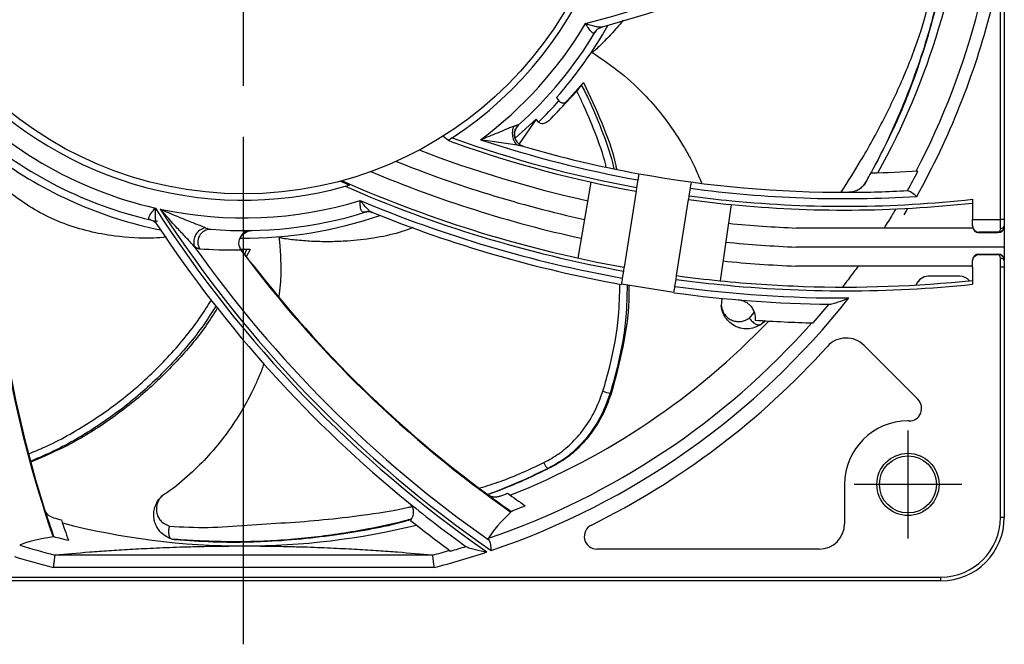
# Model space of a CAD drawing. Header units: millimetres. Extents: x 0 to 594, y 0 to 420.
# Tile 2 of 9: x 129 to 207, y 168 to 217. Entities that reach past the tile are written whole.
import ezdxf

# ---------------------------------------------------------------- set-up
doc = ezdxf.new("R2010")
doc.units = ezdxf.units.MM
doc.linetypes.add('CENTER', pattern=[27, 20, -2, 3, -2])

msp = doc.modelspace()

# ---------------------------------------------------------------- linework, layer by layer
at = {"color": 7, "linetype": 'CENTER', "ltscale": 2}
msp.add_line((147, 167.5), (147, 297.5), dxfattribs=at)
at = {"color": 7}
for p, q in [((206.7, 200.98), (206.7, 287.5)), ((207, 287.5), (207, 200.98)), ((172.528, 210.321), (173.805, 211.778)), ((173.274, 211.086), (171.083, 208.76)), ((171.677, 210.591), (171.873, 210.333)), ((170.064, 208.898), (168.412, 207.39)), ((170.064, 208.898), (168.739, 206.935)), ((170.271, 208.657), (170.064, 208.898)), ((174.399, 203.924), (173.359, 197.941)), ((178.096, 204.093), (178.002, 203.501)), ((178.077, 203.971), (178.077, 203.971)), ((182.303, 203.808), (182.303, 203.808)), ((177.955, 203.204), (177.005, 197.212)), ((182.151, 202.844), (182.245, 203.436)), ((182.225, 203.314), (182.225, 203.314)), ((181.155, 196.555), (182.104, 202.547)), ((185.46, 202.157), (184.582, 196.148)), ((204.5, 202.577), (204.5, 200.98)), ((156.843, 201.604), (156.865, 201.604)), ((140.203, 200.823), (139.98, 200.872)), ((204.5, 200.98), (206.7, 200.98)), ((204.5, 200.498), (204.5, 200.98)), ((204.5, 200.45), (204.5, 200.498)), ((206.7, 200.28), (206.7, 200.98)), ((207, 200.98), (206.7, 200.98)), ((207, 200.98), (207, 200.49)), ((207, 200.49), (207, 200.45)), ((207, 200.45), (207, 197.75)), ((204.522, 200.305), (190.614, 200.305)), ((206.5, 199.98), (205, 199.98)), ((205, 199.98), (205, 199.95)), ((205, 199.95), (206.5, 199.95)), ((206.5, 199.95), (206.5, 199.98)), ((207, 200.305), (206.978, 200.305)), ((146.768, 198.658), (147.512, 198.623)), ((147.242, 198.608), (147.068, 198.23)), ((147.512, 198.623), (147.213, 198.038)), ((207, 198.805), (190.583, 198.805)), ((205, 198.25), (205, 198.22)), ((205, 198.25), (206.5, 198.25)), ((205, 198.22), (206.5, 198.22)), ((206.5, 198.22), (206.5, 198.25)), ((147.541, 197.604), (147.709, 197.403)), ((204.5, 197.305), (190.552, 197.305)), ((204.5, 197.702), (204.5, 197.75)), ((204.5, 197.22), (204.5, 197.702)), ((206.7, 197.22), (206.7, 197.92)), ((207, 197.75), (207, 197.71)), ((207, 197.71), (207, 197.22)), ((176.96, 196.918), (176.871, 196.36)), ((203.5, 196.5), (201, 196.5)), ((204.5, 197.22), (204.5, 195.877)), ((206.7, 177.5), (206.7, 197.22)), ((207, 197.22), (206.7, 197.22)), ((207, 197.22), (207, 177.5)), ((180.942, 195.215), (176.794, 195.872)), ((176.872, 196.366), (176.872, 196.366)), ((181.02, 195.703), (181.108, 196.261)), ((184.711, 194.776), (184.656, 194.115)), ((186.896, 193.206), (187.264, 193.638)), ((187.809, 192.716), (187.792, 192.705)), ((188.083, 193.011), (187.809, 192.716)), ((188.133, 193.009), (188.03, 192.895)), ((200.188, 186.807), (195.942, 191.053)), ((199.481, 185.1), (199.4, 185.1)), ((194.4, 180.1), (194.4, 177)), ((207, 177.5), (206.7, 177.5)), ((141.339, 175.79), (141.32, 175.795)), ((192.4, 175), (174.87, 175)), ((132.146, 174.548), (161.854, 174.548)), ((162.015, 173.549), (131.985, 173.549)), ((92, 172.8), (202, 172.8)), ((202, 172.5), (92, 172.5)), ((202, 172.5), (202, 172.8))]:
    msp.add_line(p, q, dxfattribs=at)
at = {"color": 7, "linetype": 'CENTER'}
for p, q in [((199.4, 184.35), (199.4, 175.85)), ((203.65, 180.1), (195.15, 180.1))]:
    msp.add_line(p, q, dxfattribs=at)
at = {"color": 7}
for centre, radius in [((147, 232.5), 29.5), ((199.4, 180.1), 2.45), ((199.4, 180.1), 2.25)]:
    msp.add_circle(centre, radius, dxfattribs=at)
for centre, radius, start, end in [((147, 232.5), 30, 90.95497, 285.50994), ((147, 232.5), 30, 303.24239, 89.04503), ((149.401, 309.854), 96.611, 284.73306, 305.82734), ((149.401, 309.854), 97.211, 285.41484, 302.91286), ((147, 232.5), 57.25, 330.90123, 355.77558), ((147, 232.5), 59.85, 332.4293, 345.59309), ((147, 232.5), 60.833, 330.77346, 345.71065), ((147, 232.5), 31.4, 306.52862, 329.19642), ((147, 232.5), 33, 318.40038, 330.55905), ((175.51, 215.27), 0.917, 129.2346, 150.46019), ((147, 232.5), 32.4, 312.03729, 328.88965), ((147, 232.5), 31.4, 221.92016, 257.19642), ((147, 232.5), 33.317, 314.30389, 318.29247), ((147, 232.5), 33.817, 315.41172, 319.01467), ((169.365, 207.694), 1, 132.03729, 253.7592), ((147, 232.5), 32.4, 229.41801, 256.88965), ((164.18, 208.952), 2, 224.2896, 234.30165), ((194.41, 293.67), 91.65, 250.25368, 259.68705), ((194.41, 293.67), 91.874, 250.01704, 250.1476), ((194.41, 293.67), 91.95, 250.46114, 259.69134), ((194.41, 293.67), 91.05, 251.61319, 259.6784), ((194.41, 293.67), 90.55, 253.71142, 259.6711), ((147, 232.5), 33, 233.61285, 258.55905), ((194.489, 294.125), 93.9, 249.0104, 257.48624), ((219.827, 206.313), 92.951, 180.70701, 199.06143), ((194.489, 294.125), 95.4, 248.17659, 257.52801), ((194.489, 294.125), 96.9, 247.25901, 257.56849), ((194.41, 293.67), 90.55, 259.6711, 270.20928), ((147, 232.5), 56.781, 329.71423, 330.62097), ((194.41, 293.67), 89.05, 271.33115, 273.7218), ((147, 232.5), 59.967, 330.81164, 332.49745), ((219.827, 206.313), 92.896, 181.61725, 197.65832), ((194.41, 293.67), 98.089, 246.07955, 246.54079), ((194.41, 293.67), 98.016, 246.22476, 259.77234), ((194.41, 293.67), 98.313, 246.38188, 259.77604), ((194.41, 293.67), 91.65, 262.31295, 264.42304), ((194.41, 293.67), 91.05, 262.3216, 273.576), ((194.41, 293.67), 90.55, 270.20928, 273.12908), ((147, 232.5), 31.4, 257.92016, 287.02423), ((194.41, 293.67), 98.878, 247.26284, 259.78305), ((194.41, 293.67), 91.95, 262.30866, 264.41412), ((194.41, 293.67), 91.95, 264.41412, 276.29996), ((194.41, 293.67), 91.65, 264.42304, 276.32066), ((221.31, 254.121), 96.611, 212.73306, 235.21524), ((221.31, 254.121), 96.332, 212.90038, 235.33893), ((147, 232.5), 32.4, 265.41801, 287.32891), ((147, 232.5), 33, 269.61519, 289.01349), ((156.855, 200.76), 0.844, 90.85302, 110.23219), ((194.41, 293.67), 99.378, 247.96462, 259.78923), ((147, 232.5), 60.7, 329.12415, 329.67828), ((139.423, 200.061), 0.917, 57.23431, 78.4606), ((221.31, 254.121), 97.211, 213.41379, 230.91286), ((194.489, 294.125), 93.9, 264.35751, 267.63475), ((206.738, 200.545), 0.267, 261.78038, 348.21608), ((144.221, 199.194), 1.158, 101.76614, 196.64679), ((144.391, 199.199), 1.005, 88.83169, 213.16335), ((147.56, 199.214), 0.892, 93.63263, 168.17064), ((221.31, 254.121), 95.752, 215.24635, 234.97791), ((194.489, 294.125), 95.4, 264.31555, 267.65342), ((147.729, 199.089), 1.076, 196.40318, 209.37213), ((221.31, 254.121), 92.951, 216.70701, 235.06143), ((221.31, 254.121), 92.93, 216.7323, 217.45666), ((221.31, 254.121), 92.896, 217.61778, 233.65846), ((194.489, 294.125), 96.9, 264.27488, 267.67165), ((206.738, 197.655), 0.267, 11.78414, 98.22036), ((194.41, 293.67), 98.016, 262.22766, 264.24543), ((201, 195.5), 1, 90, 161.54556), ((203.5, 195.5), 1, 40.55881, 90), ((194.41, 293.67), 98.313, 262.22396, 264.23772), ((194.41, 293.67), 98.313, 264.23772, 275.89074), ((194.41, 293.67), 98.016, 264.24543, 268.09899), ((194.41, 293.67), 98.016, 268.09899, 275.90863), ((194.41, 293.67), 99.378, 262.21095, 269.32033), ((194.41, 293.67), 98.878, 262.21695, 270.18954), ((147, 232.5), 60.833, 288.72048, 321.69475), ((147, 232.5), 59.924, 318.54694, 320.40458), ((147, 232.5), 59.85, 288.83794, 318.48702), ((147, 232.5), 57.25, 291.54628, 316.34147), ((194.41, 293.67), 100.871, 265.98485, 268.58162), ((194.528, 189.639), 2, 45, 137.95562), ((147, 232.5), 62, 296.25613, 317.95562), ((176.109, 189.239), 1.949, 246.76955, 264.32791), ((199.481, 186.1), 1, 270, 45), ((199.4, 180.1), 5, 90, 180), ((147, 232.5), 57.037, 290.75034, 291.40729), ((221.31, 254.121), 91.896, 234.40185, 235.4608), ((221.31, 254.121), 97.211, 230.91286, 234.26884), ((221.31, 254.121), 92.896, 233.65846, 235.0501), ((219.827, 206.313), 92.896, 197.65846, 199.0501), ((147, 232.5), 58.46, 291.1511, 292.32666), ((147, 232.5), 57.037, 254.75034, 255.40729), ((219.827, 206.313), 91.896, 198.40185, 199.4608), ((221.31, 254.121), 98.211, 231.49675, 233.81689), ((202, 177.5), 4.7, 270, 0), ((202, 177.5), 5, 270, 0), ((147, 232.5), 57.25, 255.54628, 270), ((147, 232.5), 57.25, 270, 283.77558), ((174.87, 176), 1, 116.25613, 270), ((192.4, 177), 2, 270, 0), ((147, 232.5), 58.46, 255.1511, 256.32666), ((147, 232.5), 59.85, 252.83794, 255.59309), ((147, 232.5), 59.85, 284.40691, 285.76544), ((147, 232.5), 60.833, 284.28935, 288.39243), ((147, 232.5), 59.917, 285.81559, 287.02294), ((147, 232.5), 60.833, 252.72048, 255.71065)]:
    msp.add_arc(centre, radius, start, end, dxfattribs=at)
for centre, major_axis, start_param, end_param in [((205, 200.45), (0, 0.5), 1.570796, 3.141593), ((206.5, 200.45), (0, 0.5), 3.141593, 4.712389), ((205, 197.75), (0, -0.5), 3.141593, 4.712389), ((206.5, 197.75), (0, 0.5), 4.712389, 6.283185)]:
    msp.add_ellipse(centre, major_axis=major_axis, ratio=0.9998, start_param=start_param, end_param=end_param, dxfattribs=at)
for points, knots in [([(194.14, 203.135), (194.657, 203.95), (195.847, 205.827), (197.529, 208.866), (199.126, 212.268), (200.474, 215.777), (201.088, 218.206), (201.395, 219.421)], [0, 0, 0, 0, 0.160605, 0.369952, 0.580164, 0.790091, 1, 1, 1, 1]), ([(201.979, 219.457), (201.746, 218.471), (201.301, 216.587), (200.423, 213.712), (199.398, 210.86), (198.184, 208.016), (197.036, 205.652), (196.256, 204.253), (195.953, 203.71)], [0, 0, 0, 0, 0.178194, 0.340421, 0.533836, 0.717868, 0.890673, 1, 1, 1, 1]), ([(202.049, 219.69), (201.783, 218.54), (201.251, 216.241), (200.021, 212.388), (198.525, 208.518), (197.116, 205.864), (196.512, 204.725)], [0, 0, 0, 0, 0.222961, 0.445918, 0.762314, 1, 1, 1, 1]), ([(176.936, 216.686), (176.772, 216.485), (176.333, 215.945), (175.587, 215.147), (174.918, 214.479), (174.584, 214.209), (174.5, 214.155), (174.489, 214.166), (174.488, 214.167)], [0, 0, 0, 0, 0.196469, 0.527844, 0.85613, 0.949292, 0.995854, 1, 1, 1, 1]), ([(174.712, 215.722), (174.69, 215.697), (174.668, 215.681), (174.619, 215.665), (174.592, 215.666), (174.508, 215.696), (174.445, 215.751), (174.314, 215.9), (174.246, 215.995), (174.109, 216.199), (174.039, 216.31), (173.97, 216.42)], [0, 0, 0, 0, 0.125, 0.125, 0.25, 0.25, 0.5, 0.5, 0.75, 0.75, 1, 1, 1, 1]), ([(175.299, 216.162), (175.227, 216.128), (175.139, 216.121), (174.939, 216.137), (174.828, 216.161), (174.478, 216.251), (174.222, 216.337), (173.97, 216.42)], [0, 0, 0, 0, 0.25, 0.25, 0.5, 0.5, 1, 1, 1, 1]), ([(174.937, 215.973), (174.958, 215.994), (175.039, 216.076), (175.158, 216.107), (175.246, 216.129)], [0, 0, 0, 0, 0.25702, 1, 1, 1, 1]), ([(174.488, 214.167), (174.483, 214.169), (174.471, 214.174), (174.474, 214.204), (174.475, 214.221)], [0, 0, 0, 0, 0.446991, 1, 1, 1, 1]), ([(174.479, 214.154), (175.263, 213.626), (176.782, 212.602), (178.666, 210.816), (180.052, 209.2), (181.017, 207.853), (181.68, 206.799), (182.202, 205.859), (182.685, 204.905), (182.961, 204.234), (183.116, 203.856)], [0, 0, 0, 0, 0.207678, 0.402284, 0.568429, 0.674902, 0.765876, 0.841311, 0.91062, 1, 1, 1, 1]), ([(173.649, 211.558), (173.63, 211.533), (173.593, 211.481), (173.513, 211.378), (173.423, 211.265), (173.339, 211.163), (173.292, 211.108), (173.274, 211.086)], [0, 0, 0, 0, 0.201226, 0.401922, 0.61646, 0.849976, 1, 1, 1, 1]), ([(173.805, 211.778), (173.779, 211.741), (173.727, 211.668), (173.675, 211.594), (173.649, 211.558)], [0, 0, 0, 0, 0.5082222, 1, 1, 1, 1]), ([(173.649, 211.558), (173.829, 211.208), (174.419, 210.057), (175.254, 208.03), (175.944, 206.179), (176.164, 205.134), (176.198, 204.971)], [0, 0, 0, 0, 0.167005, 0.548181, 0.929371, 1, 1, 1, 1]), ([(173.805, 211.778), (174.306, 210.722), (175.308, 208.606), (176.136, 206.284), (176.397, 205.03), (176.418, 204.928)], [0, 0, 0, 0, 0.47765, 0.957561, 1, 1, 1, 1]), ([(175.595, 205.121), (175.583, 205.175), (175.387, 206.096), (174.737, 207.812), (173.953, 209.739), (173.414, 210.807), (173.274, 211.086)], [0, 0, 0, 0, 0.0260606, 0.4399451, 0.8538142, 1, 1, 1, 1]), ([(171.873, 210.333), (171.899, 210.303), (171.952, 210.243), (172.051, 210.187), (172.171, 210.157), (172.324, 210.172), (172.446, 210.24), (172.511, 210.304), (172.528, 210.321)], [0, 0, 0, 0, 0.129615, 0.2592, 0.388922, 0.595049, 0.893286, 1, 1, 1, 1]), ([(168.292, 208.316), (168.192, 208.276), (168.088, 208.234), (167.879, 208.147), (167.773, 208.103), (167.451, 207.969), (167.233, 207.879), (166.579, 207.612), (166.136, 207.436), (165.69, 207.268)], [0, 0, 0, 0, 0.125, 0.125, 0.25, 0.25, 0.5, 0.5, 1, 1, 1, 1]), ([(168.292, 208.316), (168.267, 208.26), (168.247, 208.199), (168.223, 208.102), (168.217, 208.07), (168.206, 208.002), (168.201, 207.968), (168.192, 207.864), (168.191, 207.792), (168.198, 207.65), (168.207, 207.578), (168.234, 207.438), (168.252, 207.369), (168.286, 207.271), (168.299, 207.239), (168.325, 207.176), (168.34, 207.146), (168.386, 207.059), (168.42, 207.006), (168.495, 206.91), (168.535, 206.868), (168.577, 206.833)], [0, 0, 0, 0, 0.125, 0.125, 0.1875, 0.1875, 0.25, 0.25, 0.375, 0.375, 0.5, 0.5, 0.625, 0.625, 0.6875, 0.6875, 0.75, 0.75, 0.875, 0.875, 1, 1, 1, 1]), ([(168.292, 208.316), (168.321, 208.328), (168.375, 208.349), (168.449, 208.377), (168.513, 208.402), (168.59, 208.426), (168.649, 208.436), (168.683, 208.436), (168.69, 208.436), (168.694, 208.436)], [0, 0, 0, 0, 0.147185, 0.275924, 0.387634, 0.500215, 0.734125, 0.858244, 1, 1, 1, 1]), ([(169.083, 206.734), (168.998, 206.759), (168.917, 206.795), (168.766, 206.887), (168.697, 206.943), (168.606, 207.04), (168.578, 207.074), (168.526, 207.146), (168.503, 207.184), (168.44, 207.301), (168.409, 207.384), (168.37, 207.557), (168.361, 207.645), (168.369, 207.822), (168.384, 207.91), (168.424, 208.037), (168.44, 208.078), (168.477, 208.158), (168.499, 208.197), (168.571, 208.309), (168.628, 208.377), (168.694, 208.436)], [0, 0, 0, 0, 0.125, 0.125, 0.25, 0.25, 0.3125, 0.3125, 0.375, 0.375, 0.5, 0.5, 0.625, 0.625, 0.75, 0.75, 0.8125, 0.8125, 0.875, 0.875, 1, 1, 1, 1]), ([(171.083, 208.76), (170.982, 208.68), (170.839, 208.568), (170.601, 208.519), (170.454, 208.534), (170.339, 208.588), (170.292, 208.635), (170.271, 208.657)], [0, 0, 0, 0, 0.448039, 0.628558, 0.810759, 0.913212, 1, 1, 1, 1]), ([(163.483, 207.077), (163.53, 207.06), (163.577, 207.044), (163.624, 207.027), (163.635, 207.023), (163.646, 207.019), (163.658, 207.015)], [0, 0, 0, 0, 0.0001495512, 0.0001495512, 0.0001495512, 0.0001856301, 0.0001856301, 0.0001856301, 0.0001856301]), ([(168.577, 206.833), (168.344, 206.868), (168.104, 206.902), (167.624, 206.971), (167.383, 207.006), (166.9, 207.077), (166.658, 207.114), (166.174, 207.189), (165.931, 207.228), (165.69, 207.268)], [0, 0, 0, 0, 0.25, 0.25, 0.5, 0.5, 0.75, 0.75, 1, 1, 1, 1]), ([(169.011, 206.755), (169.01, 206.755), (169, 206.758), (168.973, 206.764), (168.921, 206.774), (168.875, 206.784), (168.837, 206.791), (168.781, 206.801), (168.695, 206.815), (168.616, 206.827), (168.577, 206.833)], [0, 0, 0, 0, 0.003277, 0.129429, 0.251431, 0.37575, 0.438457, 0.500925, 0.750145, 1, 1, 1, 1]), ([(140.909, 199.592), (140.573, 199.56), (139.222, 199.433), (137.162, 199.587), (134.797, 200.008), (132.822, 200.619), (130.938, 201.47), (129.194, 202.583), (127.852, 203.642), (127.141, 204.373), (126.914, 204.607)], [0, 0, 0, 0, 0.066359, 0.267099, 0.40134, 0.535782, 0.669778, 0.803468, 0.937256, 1, 1, 1, 1]), ([(178.175, 204.587), (178.175, 204.587), (178.166, 204.534), (178.137, 204.351), (178.117, 204.222), (178.096, 204.093)], [0, 0, 0, 0, 0.5, 0.5, 1, 1, 1, 1]), ([(155.361, 203.689), (155.312, 203.674), (155.256, 203.658), (155.141, 203.626), (155.082, 203.609), (155.022, 203.592)], [0, 0, 0, 0, 0.5, 0.5, 1, 1, 1, 1]), ([(178.002, 203.501), (177.99, 203.422), (177.978, 203.346), (177.961, 203.236), (177.955, 203.204), (177.955, 203.204)], [0, 0, 0, 0, 0.5, 0.5, 1, 1, 1, 1]), ([(182.245, 203.436), (182.265, 203.565), (182.285, 203.693), (182.314, 203.878), (182.323, 203.93), (182.323, 203.93)], [0, 0, 0, 0, 0.5, 0.5, 1, 1, 1, 1]), ([(196.032, 203.865), (195.966, 203.751), (195.886, 203.649), (195.702, 203.466), (195.597, 203.386), (195.373, 203.256), (195.25, 203.206), (195, 203.138), (194.872, 203.121), (194.741, 203.121)], [0, 0, 0, 0, 0.25, 0.25, 0.5, 0.5, 0.75, 0.75, 1, 1, 1, 1]), ([(182.104, 202.547), (182.104, 202.547), (182.109, 202.579), (182.126, 202.689), (182.138, 202.765), (182.151, 202.844)], [0, 0, 0, 0, 0.5, 0.5, 1, 1, 1, 1]), ([(199.353, 203.255), (199.453, 203.26), (199.568, 203.202), (199.82, 203.026), (199.955, 202.911), (200.089, 202.797)], [0, 0, 0, 0, 0.5, 0.5, 1, 1, 1, 1]), ([(156.564, 201.552), (156.483, 201.54), (156.416, 201.549), (156.308, 201.627), (156.27, 201.697), (156.221, 201.876), (156.208, 201.986), (156.194, 202.222), (156.193, 202.351), (156.193, 202.476)], [0, 0, 0, 0, 0.25, 0.25, 0.5, 0.5, 0.75, 0.75, 1, 1, 1, 1]), ([(156.193, 202.476), (156.195, 202.474), (156.198, 202.469), (156.221, 202.441), (156.255, 202.397), (156.313, 202.324), (156.428, 202.182), (156.598, 201.976), (156.811, 201.758), (156.983, 201.613), (157.094, 201.572), (157.132, 201.558)], [0, 0, 0, 0, 0.0047367, 0.012272, 0.0755765, 0.1191576, 0.2056105, 0.4556289, 0.6825358, 0.8914139, 1, 1, 1, 1]), ([(139.607, 200.96), (139.576, 200.972), (139.554, 200.989), (139.523, 201.031), (139.516, 201.057), (139.519, 201.146), (139.551, 201.223), (139.653, 201.393), (139.722, 201.487), (139.874, 201.681), (139.958, 201.781), (140.041, 201.881)], [0, 0, 0, 0, 0.125, 0.125, 0.25, 0.25, 0.5, 0.5, 0.75, 0.75, 1, 1, 1, 1]), ([(140.207, 200.537), (140.152, 200.596), (140.118, 200.677), (140.072, 200.872), (140.06, 200.985), (140.037, 201.346), (140.04, 201.616), (140.041, 201.881)], [0, 0, 0, 0, 0.25, 0.25, 0.5, 0.5, 1, 1, 1, 1]), ([(143.111, 198.863), (143.008, 198.977), (142.898, 199.094), (142.675, 199.332), (142.562, 199.452), (142.223, 199.814), (141.996, 200.057), (141.318, 200.793), (140.869, 201.292), (140.429, 201.795)], [0, 0, 0, 0, 0.125, 0.125, 0.25, 0.25, 0.5, 0.5, 1, 1, 1, 1]), ([(143.985, 200.328), (143.857, 200.382), (143.715, 200.436), (143.426, 200.549), (143.277, 200.606), (142.831, 200.78), (142.53, 200.898), (141.627, 201.265), (141.023, 201.524), (140.429, 201.795)], [0, 0, 0, 0, 0.125, 0.125, 0.25, 0.25, 0.5, 0.5, 1, 1, 1, 1]), ([(156.648, 201.562), (156.67, 201.572), (156.746, 201.603), (156.82, 201.604), (156.839, 201.603), (156.842, 201.603)], [0, 0, 0, 0, 0.267352, 0.900927, 1, 1, 1, 1]), ([(156.865, 201.598), (156.89, 201.6), (156.975, 201.604), (157.063, 201.566), (157.125, 201.539)], [0, 0, 0, 0, 0.293539, 1, 1, 1, 1]), ([(198.44, 201.808), (198.361, 201.676), (198.276, 201.535), (198.178, 201.374), (198.171, 201.362), (198.163, 201.35), (197.971, 201.034), (197.751, 200.679), (197.517, 200.305)], [0, 0, 0, 0, 0.25, 0.25, 0.2699995, 0.2699995, 0.2699995, 0.7951469, 0.7951469, 0.7951469, 0.7951469]), ([(139.915, 200.823), (139.941, 200.81), (140.044, 200.758), (140.11, 200.655), (140.159, 200.578)], [0, 0, 0, 0, 0.2570196, 1, 1, 1, 1]), ([(204.5, 200.498), (204.5, 200.41), (204.521, 200.334), (204.586, 200.203), (204.629, 200.15), (204.725, 200.066), (204.777, 200.036), (204.886, 199.993), (204.944, 199.982), (205, 199.98)], [0, 0, 0, 0, 0.25, 0.25, 0.5, 0.5, 0.75, 0.75, 1, 1, 1, 1]), ([(207, 200.49), (207, 200.344), (206.937, 200.213), (206.748, 200.031), (206.623, 199.982), (206.5, 199.98)], [0, 0, 0, 0, 0.5, 0.5, 1, 1, 1, 1]), ([(143.985, 200.328), (144.063, 200.296), (144.139, 200.268), (144.283, 200.224), (144.351, 200.208), (144.412, 200.204)], [0, 0, 0, 0, 0.5, 0.5, 1, 1, 1, 1]), ([(146.687, 199.397), (146.759, 199.601), (146.894, 199.776), (147.239, 200.029), (147.449, 200.102), (147.665, 200.107)], [0, 0, 0, 0, 0.5, 0.5, 1, 1, 1, 1]), ([(149.805, 199.578), (149.804, 199.584), (149.8, 199.596), (149.825, 199.613), (149.839, 199.622)], [0, 0, 0, 0, 0.446991, 1, 1, 1, 1]), ([(160.387, 200.347), (160.02, 200.21), (159.007, 199.834), (157.259, 199.485), (155.427, 199.279), (153.832, 199.211), (152.523, 199.239), (151.255, 199.328), (150.318, 199.437), (149.898, 199.53), (149.803, 199.562), (149.805, 199.577), (149.805, 199.578)], [0, 0, 0, 0, 0.1046749, 0.2884341, 0.4722706, 0.5923321, 0.7116106, 0.8305419, 0.9483646, 0.9818007, 0.9985119, 1, 1, 1, 1]), ([(206.7, 200.28), (206.7, 200.184), (206.67, 200.109), (206.595, 200.009), (206.547, 199.983), (206.5, 199.98)], [0, 0, 0, 0, 0.5, 0.5, 1, 1, 1, 1]), ([(143.55, 198.649), (143.492, 198.653), (143.424, 198.676), (143.277, 198.749), (143.197, 198.8), (143.111, 198.863)], [0, 0, 0, 0, 0.5, 0.5, 1, 1, 1, 1]), ([(149.789, 199.577), (149.875, 198.634), (150.017, 197.073), (149.856, 195.515), (149.792, 194.898)], [0, 0, 0, 0, 0.604209, 1, 1, 1, 1]), ([(147.242, 198.608), (147.21, 198.607), (147.147, 198.604), (147.017, 198.602), (146.896, 198.602), (146.824, 198.603), (146.798, 198.603)], [0, 0, 0, 0, 0.272318, 0.543918, 0.834247, 1, 1, 1, 1]), ([(147.512, 198.623), (147.466, 198.62), (147.377, 198.615), (147.286, 198.61), (147.242, 198.608)], [0, 0, 0, 0, 0.508223, 1, 1, 1, 1]), ([(204.5, 197.702), (204.5, 197.79), (204.521, 197.866), (204.586, 197.997), (204.629, 198.05), (204.725, 198.134), (204.777, 198.164), (204.886, 198.207), (204.944, 198.218), (205, 198.22)], [0, 0, 0, 0, 0.25, 0.25, 0.5, 0.5, 0.75, 0.75, 1, 1, 1, 1]), ([(206.7, 197.92), (206.7, 198.016), (206.67, 198.091), (206.595, 198.191), (206.547, 198.217), (206.5, 198.22)], [0, 0, 0, 0, 0.5, 0.5, 1, 1, 1, 1]), ([(207, 197.71), (207, 197.856), (206.937, 197.987), (206.748, 198.169), (206.623, 198.218), (206.5, 198.22)], [0, 0, 0, 0, 0.5, 0.5, 1, 1, 1, 1]), ([(195.471, 197.305), (195.359, 197.152), (195.247, 196.999), (195.136, 196.85), (194.823, 196.427), (194.519, 196.028), (194.227, 195.654)], [0.0607643, 0.0607643, 0.0607643, 0.0607643, 0.3059778, 0.3059778, 0.3059778, 1, 1, 1, 1]), ([(177.006, 197.212), (177.005, 197.201), (176.999, 197.165), (176.982, 197.058), (176.971, 196.989), (176.96, 196.918)], [0, 0, 0, 0, 0.5, 0.5, 1, 1, 1, 1]), ([(181.108, 196.261), (181.119, 196.332), (181.13, 196.401), (181.147, 196.508), (181.153, 196.544), (181.155, 196.555)], [0, 0, 0, 0, 0.5, 0.5, 1, 1, 1, 1]), ([(175.341, 187.448), (175.526, 188.092), (176.082, 190.026), (176.61, 192.854), (176.659, 195.042), (176.678, 195.89)], [0, 0, 0, 0, 0.234153, 0.70319, 1, 1, 1, 1]), ([(177.249, 195.8), (177.232, 194.971), (177.187, 192.777), (176.663, 189.928), (176.103, 187.956), (175.917, 187.299)], [0, 0, 0, 0, 0.288295, 0.76301, 1, 1, 1, 1]), ([(177.395, 195.777), (177.394, 195.381), (177.392, 193.759), (176.982, 190.917), (176.342, 188.54), (176.022, 187.35)], [0, 0, 0, 0, 0.138688, 0.568918, 1, 1, 1, 1]), ([(176.871, 196.36), (176.849, 196.217), (176.826, 196.075), (176.797, 195.89), (176.79, 195.849), (176.794, 195.873)], [0, 0, 0, 0, 0.5, 0.5, 1, 1, 1, 1]), ([(180.943, 195.216), (180.939, 195.192), (180.945, 195.233), (180.974, 195.417), (180.997, 195.56), (181.02, 195.703)], [0, 0, 0, 0, 0.5, 0.5, 1, 1, 1, 1]), ([(130.104, 182.534), (130.503, 182.7), (132.142, 183.381), (134.87, 184.908), (138.132, 187.273), (141.049, 190.043), (143.134, 192.542), (144.155, 194.148), (144.46, 194.627)], [0, 0, 0, 0, 0.067769, 0.278418, 0.489106, 0.699777, 0.910461, 1, 1, 1, 1]), ([(144.832, 194.178), (144.559, 193.748), (143.558, 192.17), (141.481, 189.676), (138.52, 186.849), (135.205, 184.432), (132.399, 182.853), (130.698, 182.139), (130.258, 181.955)], [0, 0, 0, 0, 0.079426, 0.291039, 0.502702, 0.7144, 0.926198, 1, 1, 1, 1]), ([(184.68, 194.144), (184.678, 194.157), (184.677, 194.177), (184.675, 194.194), (184.675, 194.194), (184.676, 194.185), (184.678, 194.166), (184.682, 194.141), (184.685, 194.122), (184.687, 194.114)], [0, 0, 0, 0, 0.283068, 0.426312, 0.499678, 0.573632, 0.720423, 0.866358, 1, 1, 1, 1]), ([(187.792, 192.705), (187.628, 192.612), (187.301, 192.427), (186.74, 192.336), (186.368, 192.373), (186.183, 192.418), (186.17, 192.422), (186.125, 192.434), (185.954, 192.484), (185.63, 192.627), (185.244, 192.923), (184.924, 193.337), (184.756, 193.732), (184.697, 194.005), (184.682, 194.123), (184.678, 194.163), (184.676, 194.18), (184.675, 194.188), (184.675, 194.19), (184.675, 194.19), (184.675, 194.187), (184.676, 194.178), (184.677, 194.165), (184.679, 194.153), (184.679, 194.147), (184.679, 194.145), (184.68, 194.144), (184.68, 194.144)], [0, 0, 0, 0, 0.130688, 0.259951, 0.392113, 0.39242, 0.394782, 0.401295, 0.425857, 0.520995, 0.650473, 0.765942, 0.884569, 0.942893, 0.960018, 0.967133, 0.972493, 0.974975, 0.976686, 0.978424, 0.981662, 0.985248, 0.992623, 0.997668, 0.999232, 0.999716, 1, 1, 1, 1]), ([(185.999, 194.655), (186.097, 194.647), (186.193, 194.63), (186.379, 194.577), (186.471, 194.541), (186.645, 194.452), (186.726, 194.4), (186.878, 194.279), (186.95, 194.21), (187.137, 193.987), (187.232, 193.811), (187.346, 193.44), (187.366, 193.242), (187.347, 193.046)], [0, 0, 0, 0, 0.125, 0.125, 0.25, 0.25, 0.375, 0.375, 0.5, 0.5, 0.75, 0.75, 1, 1, 1, 1]), ([(193.176, 194.307), (193.207, 194.294), (193.257, 194.298), (193.37, 194.316), (193.432, 194.332), (193.625, 194.385), (193.76, 194.43), (194.175, 194.575), (194.455, 194.683), (194.737, 194.792)], [0, 0, 0, 0, 0.125, 0.125, 0.25, 0.25, 0.5, 0.5, 1, 1, 1, 1]), ([(144.954, 194.03), (144.638, 193.532), (143.697, 192.046), (141.791, 189.803), (139.233, 187.294), (136.348, 185.067), (133.347, 183.206), (131.248, 182.299), (130.278, 181.881)], [0, 0, 0, 0, 0.091756, 0.27335, 0.455322, 0.646911, 0.836941, 1, 1, 1, 1]), ([(184.687, 194.114), (184.688, 194.104), (184.702, 194.022), (184.763, 193.797), (184.934, 193.486), (185.218, 193.199), (185.548, 193.014), (185.901, 192.929), (186.367, 192.932), (186.688, 193.098), (186.896, 193.206)], [0, 0, 0, 0, 0.009981, 0.082929, 0.224805, 0.363802, 0.498592, 0.631, 0.75958, 1, 1, 1, 1]), ([(186.896, 193.206), (186.925, 193.165), (186.983, 193.081), (187.097, 192.956), (187.223, 192.845), (187.357, 192.755), (187.485, 192.694), (187.605, 192.663), (187.711, 192.663), (187.765, 192.691), (187.792, 192.705)], [0, 0, 0, 0, 0.118252, 0.243668, 0.37751, 0.500012, 0.629474, 0.749972, 0.878026, 1, 1, 1, 1]), ([(188.03, 192.895), (188.012, 192.878), (187.939, 192.812), (187.877, 192.765), (187.83, 192.732), (187.809, 192.716)], [0, 0, 0, 0, 0.156879, 0.60561, 1, 1, 1, 1]), ([(148.606, 189.621), (148.569, 189.514), (148.421, 189.081), (148.118, 188.368), (147.619, 187.285), (146.903, 185.954), (145.826, 184.286), (144.5, 182.613), (142.941, 181.032), (141.625, 179.88), (140.73, 179.297), (140.468, 179.127)], [0, 0, 0, 0, 0.025363, 0.102087, 0.172581, 0.290988, 0.438367, 0.613883, 0.763944, 0.930819, 1, 1, 1, 1]), ([(170.689, 181.817), (171.086, 182.036), (171.89, 182.481), (172.972, 183.418), (173.927, 184.538), (174.763, 185.872), (175.14, 186.901), (175.341, 187.448)], [0, 0, 0, 0, 0.191525, 0.38843, 0.579831, 0.776462, 1, 1, 1, 1]), ([(175.917, 187.299), (175.71, 186.725), (175.325, 185.659), (174.461, 184.256), (173.481, 183.087), (172.346, 182.089), (171.507, 181.621), (171.081, 181.384)], [0, 0, 0, 0, 0.224012, 0.415546, 0.612204, 0.803361, 1, 1, 1, 1]), ([(176.022, 187.35), (175.842, 186.843), (175.476, 185.814), (174.664, 184.428), (173.677, 183.2), (172.554, 182.182), (171.718, 181.707), (171.307, 181.474)], [0, 0, 0, 0, 0.197942, 0.401491, 0.59951, 0.803707, 1, 1, 1, 1]), ([(175.917, 187.299), (175.934, 187.307), (175.968, 187.321), (176.005, 187.339), (176.022, 187.35), (176.022, 187.35)], [0, 0, 0, 0, 0.5061, 0.999774, 1, 1, 1, 1]), ([(165.646, 179.818), (166.18, 179.983), (167.909, 180.518), (169.553, 181.286), (170.689, 181.817)], [0, 0, 0, 0, 0.308711, 1, 1, 1, 1]), ([(170.689, 181.817), (170.697, 181.791), (170.714, 181.735), (170.753, 181.648), (170.805, 181.561), (170.865, 181.484), (170.928, 181.424), (170.988, 181.388), (171.04, 181.374), (171.068, 181.38), (171.081, 181.384)], [0, 0, 0, 0, 0.111858, 0.234263, 0.36487, 0.499999, 0.63513, 0.765736, 0.888141, 1, 1, 1, 1]), ([(171.307, 181.474), (170.246, 180.958), (168.601, 180.158), (166.883, 179.515), (166.273, 179.287)], [0, 0, 0, 0, 0.6452, 1, 1, 1, 1]), ([(171.081, 181.384), (170.166, 180.948), (168.582, 180.193), (166.963, 179.567), (166.28, 179.303)], [0, 0, 0, 0, 0.577806, 1, 1, 1, 1]), ([(171.307, 181.474), (171.285, 181.465), (171.225, 181.441), (171.15, 181.411), (171.097, 181.39), (171.081, 181.384)], [0, 0, 0, 0, 0.300614, 0.788261, 1, 1, 1, 1]), ([(141.32, 175.795), (141.145, 175.866), (140.797, 176.006), (140.376, 176.388), (140.173, 176.702), (140.093, 176.875), (140.088, 176.887), (140.069, 176.93), (140.002, 177.095), (139.911, 177.438), (139.902, 177.924), (140.026, 178.433), (140.23, 178.81), (140.407, 179.026), (140.49, 179.112), (140.518, 179.14), (140.531, 179.152), (140.536, 179.157), (140.538, 179.158), (140.538, 179.159), (140.536, 179.157), (140.53, 179.15), (140.52, 179.141), (140.511, 179.133), (140.507, 179.128), (140.506, 179.127), (140.505, 179.127), (140.505, 179.126)], [0, 0, 0, 0, 0.130688, 0.259951, 0.392114, 0.392419, 0.394781, 0.401295, 0.425857, 0.520995, 0.650473, 0.765942, 0.884569, 0.942892, 0.960018, 0.967133, 0.972494, 0.974975, 0.976687, 0.978424, 0.981662, 0.985248, 0.992623, 0.997668, 0.999232, 0.999715, 1, 1, 1, 1]), ([(140.486, 179.102), (140.479, 179.095), (140.424, 179.033), (140.286, 178.844), (140.149, 178.517), (140.102, 178.116), (140.163, 177.743), (140.316, 177.414), (140.609, 177.051), (140.939, 176.904), (141.154, 176.809)], [0, 0, 0, 0, 0.009981, 0.082929, 0.224804, 0.363801, 0.498592, 0.630999, 0.759579, 1, 1, 1, 1]), ([(140.505, 179.126), (140.514, 179.136), (140.529, 179.149), (140.541, 179.161), (140.541, 179.161), (140.535, 179.155), (140.521, 179.141), (140.504, 179.123), (140.491, 179.109), (140.486, 179.102)], [0, 0, 0, 0, 0.283061, 0.426308, 0.499675, 0.573629, 0.720423, 0.866349, 1, 1, 1, 1]), ([(160.019, 178.667), (160.121, 178.584), (160.205, 178.482), (160.33, 178.253), (160.37, 178.126), (160.411, 177.738), (160.333, 177.469), (160.168, 177.264)], [0, 0, 0, 0, 0.25, 0.25, 0.5, 0.5, 1, 1, 1, 1]), ([(167.208, 179.163), (167.129, 179.133), (167.049, 179.114), (166.884, 179.095), (166.8, 179.096), (166.636, 179.119), (166.554, 179.141), (166.4, 179.203), (166.328, 179.244), (166.261, 179.293)], [0, 0, 0, 0, 0.25, 0.25, 0.5, 0.5, 0.75, 0.75, 1, 1, 1, 1]), ([(131.998, 177.472), (131.917, 177.494), (131.841, 177.525), (131.696, 177.607), (131.628, 177.658), (131.509, 177.772), (131.456, 177.838), (131.368, 177.979), (131.333, 178.054), (131.308, 178.134)], [0, 0, 0, 0, 0.25, 0.25, 0.5, 0.5, 0.75, 0.75, 1, 1, 1, 1]), ([(141.154, 176.809), (142.164, 176.752), (144.184, 176.638), (147.279, 176.914), (150.311, 177.071), (153.321, 177.3), (156.558, 177.694), (158.881, 178.025), (160.179, 178.339), (160.263, 178.359)], [0, 0, 0, 0, 0.157958, 0.315997, 0.473154, 0.630754, 0.788662, 0.986354, 1, 1, 1, 1]), ([(160.24, 177.375), (160.061, 177.324), (158.947, 177.011), (157.097, 176.631), (154.725, 176.211), (152.598, 175.926), (150.475, 175.722), (148.723, 175.622), (147.349, 175.584), (146.307, 175.574), (145.278, 175.584), (144.235, 175.613), (143.265, 175.656), (142.291, 175.714), (141.657, 175.764), (141.339, 175.79)], [0, 0, 0, 0, 0.030179, 0.187658, 0.30464, 0.417386, 0.530063, 0.642241, 0.692611, 0.740511, 0.800735, 0.848833, 0.899192, 0.949456, 1, 1, 1, 1]), ([(160.211, 177.331), (160.118, 177.302), (158.409, 176.783), (155.632, 176.303), (151.929, 175.798), (148.493, 175.546), (145.064, 175.495), (142.609, 175.661), (141.617, 175.728)], [0, 0, 0, 0, 0.016202, 0.296954, 0.459475, 0.621988, 0.847357, 1, 1, 1, 1]), ([(141.154, 176.809), (141.14, 176.761), (141.11, 176.663), (141.083, 176.496), (141.076, 176.328), (141.088, 176.167), (141.12, 176.029), (141.171, 175.916), (141.237, 175.833), (141.293, 175.808), (141.32, 175.796)], [0, 0, 0, 0, 0.118251, 0.243666, 0.377508, 0.500012, 0.629475, 0.749972, 0.878025, 1, 1, 1, 1]), ([(141.617, 175.728), (141.592, 175.732), (141.496, 175.747), (141.42, 175.767), (141.365, 175.782), (141.339, 175.79)], [0, 0, 0, 0, 0.15688, 0.60561, 1, 1, 1, 1]), ([(166.359, 175.706), (166.409, 175.626), (166.44, 175.503), (166.489, 175.215), (166.507, 175.048), (166.525, 174.885)], [0, 0, 0, 0, 0.5, 0.5, 1, 1, 1, 1]), ([(132.146, 174.548), (132.994, 174.626), (133.89, 174.702), (135.347, 174.814), (135.853, 174.85), (136.908, 174.922), (137.458, 174.956), (138.617, 175.023), (139.227, 175.055), (140.209, 175.1), (140.548, 175.115), (141.249, 175.143), (141.609, 175.156), (142.353, 175.18), (142.738, 175.191), (143.536, 175.211), (143.95, 175.22), (144.791, 175.235), (145.22, 175.24), (146.099, 175.248), (146.549, 175.25), (147, 175.25)], [0, 0, 0, 0, 0.25, 0.25, 0.375, 0.375, 0.5, 0.5, 0.625, 0.625, 0.6875, 0.6875, 0.75, 0.75, 0.8125, 0.8125, 0.875, 0.875, 0.9375, 0.9375, 1, 1, 1, 1]), ([(147, 175.25), (147.903, 175.25), (148.776, 175.242), (150.049, 175.22), (150.463, 175.211), (151.257, 175.191), (151.64, 175.18), (152.756, 175.144), (153.459, 175.115), (154.766, 175.055), (155.376, 175.023), (156.538, 174.957), (157.089, 174.922), (158.146, 174.85), (158.652, 174.814), (160.109, 174.702), (161.005, 174.626), (161.854, 174.548)], [0, 0, 0, 0, 0.125, 0.125, 0.1875, 0.1875, 0.25, 0.25, 0.375, 0.375, 0.5, 0.5, 0.625, 0.625, 0.75, 0.75, 1, 1, 1, 1]), ([(164.541, 175.208), (164.572, 175.186), (164.621, 175.165), (164.734, 175.123), (164.797, 175.104), (164.996, 175.046), (165.14, 175.009), (165.579, 174.905), (165.888, 174.838), (166.194, 174.774)], [0, 0, 0, 0, 0.125, 0.125, 0.25, 0.25, 0.5, 0.5, 1, 1, 1, 1]), ([(132.109, 174.532), (132.104, 174.49), (132.088, 174.367), (132.054, 174.098), (132.041, 173.996), (132.014, 173.778), (132, 173.664), (131.985, 173.549)], [0, 0, 0, 0, 0.5, 0.5, 0.75, 0.75, 1, 1, 1, 1]), ([(161.891, 174.532), (161.896, 174.49), (161.912, 174.367), (161.946, 174.098), (161.959, 173.996), (161.986, 173.778), (162, 173.664), (162.015, 173.549)], [0, 0, 0, 0, 0.5, 0.5, 0.75, 0.75, 1, 1, 1, 1])]:
    msp.add_open_spline(points, degree=3, knots=knots, dxfattribs=at)
for points in [[(174.74, 215.759), (174.733, 215.748), (174.724, 215.735), (174.712, 215.722)], [(168.694, 208.436), (168.695, 208.436), (168.695, 208.436), (168.695, 208.436)], [(163.445, 207.409), (163.361, 207.354), (163.275, 207.298), (163.21, 207.256)], [(163.013, 207.328), (163.16, 207.222), (163.316, 207.139), (163.483, 207.077)], [(169.085, 206.733), (169.085, 206.733), (169.085, 206.734), (169.083, 206.734)], [(154.74, 204.033), (154.792, 204.014), (154.843, 203.993), (154.895, 203.972)], [(156.651, 201.571), (156.625, 201.563), (156.596, 201.557), (156.564, 201.552)], [(139.651, 200.945), (139.638, 200.947), (139.623, 200.953), (139.607, 200.96)], [(146.697, 198.785), (146.621, 198.982), (146.617, 199.198), (146.687, 199.397)], [(146.791, 198.562), (145.536, 198.536), (144.444, 198.582), (143.55, 198.649)], [(146.833, 198.541), (146.776, 198.617), (146.731, 198.698), (146.697, 198.785)], [(146.833, 198.541), (146.82, 198.548), (146.806, 198.554), (146.791, 198.562)], [(168.077, 177.922), (167.275, 177.147), (166.681, 176.465), (166.325, 175.856)], [(168.094, 177.978), (168.109, 177.968), (168.104, 177.948), (168.077, 177.922)], [(131.972, 175.957), (130.867, 175.801), (129.985, 175.599), (129.34, 175.315)], [(132.018, 175.992), (132.025, 175.974), (132.009, 175.962), (131.972, 175.957)], [(166.359, 175.706), (166.318, 175.773), (166.306, 175.824), (166.325, 175.856)], [(132.109, 174.532), (132.11, 174.541), (132.124, 174.545), (132.146, 174.548)], [(161.854, 174.548), (161.876, 174.545), (161.89, 174.541), (161.891, 174.532)]]:
    msp.add_open_spline(points, degree=3, dxfattribs=at)

doc.saveas('drawing.dxf')
